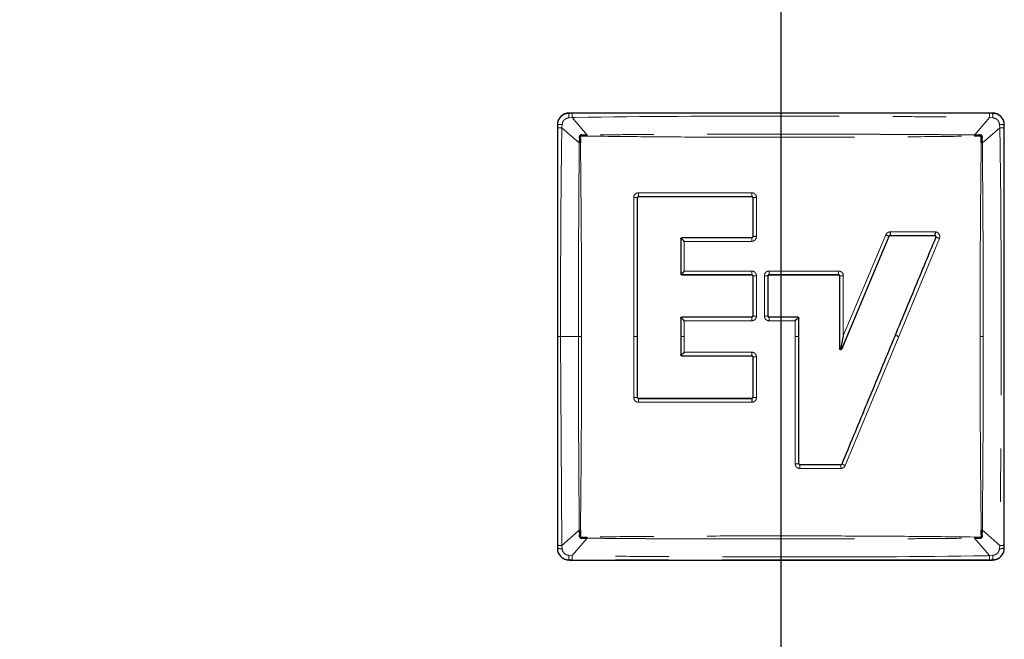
# Model space of a CAD drawing. Header units: millimetres. Extents: x 0 to 841, y 0 to 594.
# Tile 5 of 24: x 143 to 166, y 145 to 159. Entities that reach past the tile are written whole.
import ezdxf

# ---------------------------------------------------------------- set-up
doc = ezdxf.new("R2010")
doc.units = ezdxf.units.MM
doc.linetypes.add('CENTERX2', pattern=[20.32, 12.7, -2.54, 2.54, -2.54])
doc.linetypes.add('PHANTOM', pattern=[12.7, 6.35, -1.27, 1.27, -1.27, 1.27, -1.27])
doc.layers.add('SLD-0', color=7, linetype='Continuous')
doc.styles.add('SLDTEXTSTYLE0', font='TXT', dxfattribs={"width": 0.75})
doc.styles.add('SLDTEXTSTYLE3', font='TXT', dxfattribs={"width": 0.7})
doc.dimstyles.new('SLDDIMSTYLE0', dxfattribs={"dimtxt": 3.704167, "dimasz": 3.2, "dimexe": 0, "dimexo": 0.0625, "dimgap": 0.926042, "dimtad": 0, "dimtih": 1, "dimtoh": 1, "dimdec": 1, "dimlfac": 5, "dimrnd": 1e-09, "dimzin": 12, "dimdsep": 46, "dimtxsty": 'SLDTEXTSTYLE0', "dimsah": 1, "dimcen": 0.09, "dimadec": 0, "dimazin": 3, "dimtfac": 1, "dimtdec": 1, "dimtofl": 0, "dimtmove": 0, "dimatfit": 3, "dimfxl": 1, "dimfrac": 2, "dimtolj": 1, "dimtzin": 12, "dimarcsym": 0})

# ---------------------------------------------------------------- blocks, each defined once
blk = doc.blocks.new('_D_2')
at = {"layer": 'SLD-0', "transparency": 16777216}
for p, q in [((160.994, 209.65), (160.994, 110.723)), ((93.68, 134.065), (93.68, 110.723)), ((122.431, 129.184), (121.304, 129.184)), ((121.304, 129.184), (121.304, 123.299)), ((134.744, 129.184), (135.87, 129.184)), ((135.87, 129.184), (135.87, 123.299)), ((121.304, 123.299), (122.431, 123.299)), ((135.87, 123.299), (134.744, 123.299)), ((160.994, 111.723), (93.68, 111.723))]:
    blk.add_line(p, q, dxfattribs=at)
for points in [[(93.68, 111.723), (96.88, 111.173), (96.88, 112.273)], [(160.994, 111.723), (157.794, 112.273), (157.794, 111.173)]]:
    blk.add_solid(points, dxfattribs=at)
at = {"layer": 'SLD-0', "transparency": 16777216, "char_height": 3.7042, "attachment_point": 1}
for s, insert, style in [('13.25', (122.431, 128.074), 'SLDTEXTSTYLE0'), ('336.6', (122.431, 122.384), 'SLDTEXTSTYLE0'), ('COG X', (120.095, 116.498), 'SLDTEXTSTYLE3')]:
    blk.add_mtext(s, dxfattribs=dict(at, insert=insert, style=style))

msp = doc.modelspace()

# ---------------------------------------------------------------- linework, layer by layer
at = {"color": 8, "linetype": 'PHANTOM', "lineweight": 18}
for p, q in [((155.952802, 156.986472), (156.033908, 156.994707)), ((155.964933, 157.101363), (155.964934, 157.096482)), ((155.964934, 157.096482), (156.035491, 157.095442)), ((156.394297, 156.579662), (156.033908, 156.994707)), ((156.035491, 157.095442), (165.952776, 157.095442)), ((165.954359, 156.994707), (165.59397, 156.579662)), ((165.952776, 157.095442), (166.023333, 157.096482)), ((165.954359, 156.994707), (166.035465, 156.986472)), ((166.023333, 157.096482), (166.023333, 157.101363)), ((155.688591, 156.820139), (155.68371, 156.820139)), ((155.689631, 156.749582), (155.688591, 156.820139)), ((155.790366, 156.751165), (155.7986, 156.832271)), ((166.189666, 156.832271), (166.197901, 156.751165)), ((166.299676, 156.820139), (166.298636, 156.749582)), ((166.299675, 156.820139), (166.304556, 156.820139)), ((155.696119, 151.790939), (155.689631, 156.749582)), ((155.790366, 156.751165), (156.205411, 156.390776)), ((165.593983, 156.5797), (165.594689, 156.552489)), ((165.782856, 156.390776), (166.197901, 156.751165)), ((166.298636, 156.749582), (166.298636, 146.832296)), ((156.232602, 156.39148), (156.205411, 156.390777)), ((165.782856, 156.390776), (165.755664, 156.391479)), ((157.612181, 155.208575), (160.302535, 155.208583)), ((157.500209, 151.790939), (157.500198, 155.096153)), ((157.590533, 155.092939), (157.588554, 155.092909)), ((157.588564, 151.790939), (157.588554, 155.092909)), ((157.615947, 155.120348), (157.615933, 155.118339)), ((157.615947, 155.120348), (160.303259, 155.120337)), ((160.303253, 155.118339), (160.303259, 155.120337)), ((160.33217, 155.092915), (160.328653, 155.092939)), ((160.332171, 155.092915), (160.332164, 154.163264)), ((160.414762, 155.096459), (160.414759, 154.16575)), ((162.479371, 151.808559), (163.490934, 154.209415)), ((163.591608, 154.191051), (164.654329, 154.191059)), ((163.591608, 154.191051), (163.591634, 154.188699)), ((163.594329, 154.277978), (164.658287, 154.277976)), ((164.654347, 154.188699), (164.654329, 154.191058)), ((158.620859, 154.112493), (158.616693, 154.112499)), ((158.620859, 154.112493), (158.620856, 153.284414)), ((158.642093, 154.137899), (158.6421, 154.133746)), ((160.303266, 154.133748), (158.6421, 154.133746)), ((158.701036, 154.053525), (158.701034, 153.347372)), ((160.302542, 154.053528), (158.701036, 154.053525)), ((160.303266, 154.133748), (160.303253, 154.137899)), ((160.328653, 154.163299), (160.332164, 154.163264)), ((162.436433, 151.49677), (163.5647, 154.17462)), ((163.568227, 154.173162), (163.5647, 154.174619)), ((164.679939, 154.152646), (163.714241, 151.823247)), ((164.761878, 154.122961), (163.795105, 151.790939)), ((164.679939, 154.152646), (164.677811, 154.153572)), ((158.616693, 153.284459), (158.620856, 153.284414)), ((158.642098, 153.261757), (158.642093, 153.259059)), ((158.642098, 153.261757), (160.303261, 153.261754)), ((158.701034, 153.347372), (160.302537, 153.347371)), ((160.303253, 153.259059), (160.303261, 153.261754)), ((160.714444, 153.347371), (162.367155, 153.347371)), ((160.714737, 153.261754), (160.714733, 153.259059)), ((160.714737, 153.261754), (162.365718, 153.261756)), ((162.365733, 153.259059), (162.365718, 153.261756)), ((160.33216, 153.233638), (160.328653, 153.233659)), ((160.33216, 153.233638), (160.332158, 152.278612)), ((160.414757, 153.23515), (160.414756, 152.279123)), ((160.602228, 152.279124), (160.602227, 153.235152)), ((160.689333, 153.233659), (160.686196, 153.23364)), ((160.686199, 152.278613), (160.686196, 153.23364)), ((162.393857, 153.233643), (162.391133, 153.233659)), ((162.393857, 153.233643), (162.393855, 151.505163)), ((162.479371, 153.235155), (162.479371, 151.808559)), ((158.620855, 152.227814), (158.616693, 152.227819)), ((158.620855, 152.227814), (158.620856, 151.790939)), ((158.642093, 152.253219), (158.642099, 152.24979)), ((160.303263, 152.249792), (158.642099, 152.24979)), ((160.302539, 152.166907), (158.701033, 152.166904)), ((158.701034, 152.166904), (158.701033, 151.790939)), ((160.303263, 152.249792), (160.303253, 152.253219)), ((160.328653, 152.278619), (160.332158, 152.278612)), ((160.686199, 152.278613), (160.689333, 152.278619)), ((161.334504, 152.166907), (160.714444, 152.166907)), ((160.714733, 152.253219), (160.714738, 152.249793)), ((161.39545, 152.249794), (160.714737, 152.249793)), ((161.334504, 151.790939), (161.334504, 152.166907)), ((161.39545, 152.249794), (161.395453, 152.253219)), ((161.420853, 152.227819), (161.417439, 152.227811)), ((161.41744, 151.790939), (161.417439, 152.227811)), ((155.689631, 146.832296), (155.696119, 151.790939)), ((155.696119, 151.790939), (155.758479, 151.790939)), ((156.185759, 151.790939), (155.758479, 151.790939)), ((155.790366, 146.830714), (155.758479, 151.790939)), ((157.50021, 150.341635), (157.500209, 151.790939)), ((157.500209, 151.790939), (157.588564, 151.790939)), ((157.588563, 150.343151), (157.588564, 151.790939)), ((158.620856, 151.790939), (158.620858, 151.35915)), ((158.701033, 151.790939), (158.701033, 151.420059)), ((161.334501, 148.770465), (161.334504, 151.790939)), ((161.334504, 151.790939), (161.41744, 151.790939)), ((161.417429, 148.773468), (161.41744, 151.790939)), ((163.71424, 151.823247), (162.445496, 148.762827)), ((163.795105, 151.790939), (162.525028, 148.727314)), ((158.701033, 151.420059), (160.302539, 151.420057)), ((162.391133, 151.50516), (162.393855, 151.505163)), ((162.436433, 151.49677), (162.43994, 151.495298)), ((158.616693, 151.359139), (158.620858, 151.35915)), ((158.642099, 151.337167), (158.642093, 151.333739)), ((158.642099, 151.337167), (160.303263, 151.337164)), ((160.303253, 151.333739), (160.303263, 151.337164)), ((160.332158, 151.308347), (160.328653, 151.308339)), ((160.332158, 151.308347), (160.33216, 150.343161)), ((160.414756, 151.307841), (160.414757, 150.341643)), ((157.588563, 150.343151), (157.590533, 150.343139)), ((160.302537, 150.229423), (157.6126, 150.229418)), ((157.615933, 150.317739), (157.615976, 150.315034)), ((160.303261, 150.315046), (157.615976, 150.315034)), ((160.303261, 150.315046), (160.303253, 150.317739)), ((160.328653, 150.343139), (160.33216, 150.343161)), ((161.417429, 148.773468), (161.420853, 148.773419)), ((161.446253, 148.748019), (161.446249, 148.745916)), ((162.419874, 148.745914), (161.446249, 148.745916)), ((162.421368, 148.658071), (161.446723, 148.658072)), ((162.419874, 148.745914), (162.419887, 148.748019)), ((162.443351, 148.763692), (162.445496, 148.762827)), ((156.205411, 147.191103), (155.790366, 146.830714)), ((156.205411, 147.191103), (156.232602, 147.1904)), ((165.755664, 147.190399), (165.782856, 147.191102)), ((166.197901, 146.830714), (165.782856, 147.191103)), ((156.033908, 146.587172), (156.394297, 147.002217)), ((156.394284, 147.002179), (156.393578, 147.02939)), ((165.59397, 147.002217), (165.954358, 146.587172)), ((155.688591, 146.76174), (155.68371, 146.761739)), ((155.688591, 146.76174), (155.689631, 146.832296)), ((155.7986, 146.749608), (155.790366, 146.830714)), ((166.197901, 146.830714), (166.189666, 146.749608)), ((166.298636, 146.832296), (166.299676, 146.761739)), ((166.299676, 146.761739), (166.304557, 146.761739)), ((156.033908, 146.587172), (155.952802, 146.595406)), ((156.03549, 146.486437), (155.964933, 146.485397)), ((155.964933, 146.485397), (155.964933, 146.480516)), ((165.952776, 146.486437), (156.03549, 146.486437)), ((166.023333, 146.485397), (165.952776, 146.486437)), ((166.035465, 146.595406), (165.954358, 146.587172)), ((166.023333, 146.485397), (166.023333, 146.480516))]:
    msp.add_line(p, q, dxfattribs=at)
at = {"color": 7, "linetype": 'Continuous', "lineweight": 25}
for p, q in [((166.023333, 157.101363), (155.964933, 157.101363)), ((155.68371, 156.820139), (155.68371, 146.761739)), ((166.304557, 146.761739), (166.304556, 156.820139)), ((157.590532, 151.790939), (157.590533, 155.092939)), ((157.615933, 155.118339), (160.303253, 155.118339)), ((160.328653, 155.092939), (160.328653, 154.163299)), ((163.591634, 154.188699), (164.654347, 154.188699)), ((158.616693, 154.112499), (158.616693, 153.284459)), ((158.631714, 154.122867), (158.620859, 154.112493)), ((158.6421, 154.133746), (158.631714, 154.122867)), ((160.303253, 154.137899), (158.642093, 154.137899)), ((162.43994, 151.495298), (163.568227, 154.173162)), ((158.620856, 153.284414), (158.630566, 153.274444)), ((158.642093, 153.259059), (160.303253, 153.259059)), ((160.714733, 153.259059), (162.365733, 153.259059)), ((160.328653, 153.233659), (160.328653, 152.278619)), ((160.689333, 152.278619), (160.689333, 153.233659)), ((162.391133, 153.233659), (162.391133, 151.50516)), ((158.616693, 152.227819), (158.616693, 151.790939)), ((158.631139, 152.238031), (158.620855, 152.227814)), ((158.642099, 152.24979), (158.631139, 152.238031)), ((160.303253, 152.253219), (158.642093, 152.253219)), ((161.395453, 152.253219), (160.714733, 152.253219)), ((161.40626, 152.23864), (161.39545, 152.249794)), ((161.417439, 152.227811), (161.40626, 152.23864)), ((161.420853, 148.773419), (161.420853, 152.227819)), ((157.590533, 150.343139), (157.590532, 151.790939)), ((158.616693, 151.790939), (158.616693, 151.359139)), ((162.479371, 151.808559), (162.414876, 151.492757)), ((158.620858, 151.35915), (158.631137, 151.348928)), ((158.631137, 151.348928), (158.642099, 151.337167)), ((158.642093, 151.333739), (160.303253, 151.333739)), ((160.328653, 151.308339), (160.328653, 150.343139)), ((160.303253, 150.317739), (157.615933, 150.317739)), ((162.419887, 148.748019), (161.446253, 148.748019)), ((155.964933, 146.480516), (166.023333, 146.480516))]:
    msp.add_line(p, q, dxfattribs=at)
for centre, radius, start, end in [((155.964933, 156.820139), 0.281223, 90, 179.9999518), ((166.023333, 156.820139), 0.281223, 0.0001337, 89.999984), ((160.400919, 153.252524), 0.913331, 89.1317609, 94.3172509), ((163.537548, 150.244876), 3.235048, 178.757111, 180.2736846), ((155.964933, 146.761739), 0.281223, 180, 269.999984), ((166.023333, 146.761739), 0.281223, 270, 359.9999734)]:
    msp.add_arc(centre, radius, start, end, dxfattribs=at)
at = {"color": 8, "linetype": 'PHANTOM', "lineweight": 18}
for centre, radius, start, end in [((163.625159, 155.191715), 3.322666, 179.709121, 181.2309302), ((168.711821, 153.33192), 7.997393, 179.8893053, 180.5026978), ((160.400897, 151.735809), 1.499405, 89.4703801, 92.6275378), ((162.463983, 151.686728), 1.548504, 89.4306111, 92.5956109), ((160.616809, 147.777952), 4.501196, 89.1167031, 90.185606), ((162.969032, 149.840689), 2.117989, 67.0438026, 69.3996544), ((160.400887, 155.786439), 4.47862, 269.1206926, 270.1774241), ((157.517132, 151.929849), 1.588305, 269.389537, 272.57763), ((156.389941, 148.674697), 5.05681, 359.8116279, 0.8069683), ((162.291319, 146.594343), 3.663047, 358.3119371, 359.8878373)]:
    msp.add_arc(centre, radius, start, end, dxfattribs=at)
for points, knots in [([(155.688591, 156.820139), (155.691636, 156.853089), (155.696443, 156.905115), (155.729597, 156.970382), (155.767135, 157.017907), (155.814646, 157.055444), (155.879899, 157.088617), (155.931949, 157.093431), (155.964933, 157.096481)], [0, 0, 0, 0, 0.226365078, 0.357414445, 0.500015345, 0.642421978, 0.773402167, 1, 1, 1, 1]), ([(155.964933, 157.096482), (155.963724, 157.092094), (155.961263, 157.083157), (155.95782, 157.0574), (155.954827, 157.024794), (155.953469, 156.999093), (155.952802, 156.986472)], [0, 0, 0, 0, 0.245530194, 0.5, 0.754469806, 1, 1, 1, 1]), ([(156.035491, 157.095442), (156.035336, 157.091351), (156.035023, 157.083038), (156.034581, 157.059601), (156.034189, 157.029967), (156.034001, 157.006336), (156.033908, 156.994707)], [0, 0, 0, 0, 0.246059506, 0.500000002, 0.753940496, 1, 1, 1, 1]), ([(156.033908, 156.994707), (156.058237, 156.995145), (157.711395, 157.024898), (160.191789, 157.028723), (163.069095, 157.024165), (164.521939, 157.01285), (165.262261, 157.004404), (165.641185, 156.999308), (165.832839, 156.996598), (165.919187, 156.995356), (165.945453, 156.994871), (165.954359, 156.994707)], [0, 0, 0, 0, 0.007358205, 0.499997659, 0.749998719, 0.877459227, 0.939343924, 0.973885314, 0.992055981, 0.99730634, 1, 1, 1, 1]), ([(165.952776, 157.095442), (165.95293, 157.091382), (165.953242, 157.083114), (165.953684, 157.059785), (165.954076, 157.030135), (165.954265, 157.006408), (165.954359, 156.994707)], [0, 0, 0, 0, 0.244526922, 0.497918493, 0.75240072, 1, 1, 1, 1]), ([(166.023333, 157.096481), (166.056282, 157.093437), (166.108306, 157.08863), (166.173574, 157.055477), (166.221099, 157.017939), (166.258637, 156.970429), (166.29181, 156.905177), (166.296625, 156.853125), (166.299675, 156.820139)], [0, 0, 0, 0, 0.226356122, 0.35740766, 0.500015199, 0.642412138, 0.773389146, 1, 1, 1, 1]), ([(166.035465, 156.986472), (166.034798, 156.999093), (166.033439, 157.024794), (166.030447, 157.0574), (166.027004, 157.083157), (166.024542, 157.092093), (166.023334, 157.096482)], [0, 0, 0, 0, 0.245530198, 0.5, 0.754469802, 1, 1, 1, 1]), ([(155.7986, 156.832271), (155.78598, 156.831604), (155.760279, 156.830245), (155.727673, 156.827253), (155.701916, 156.82381), (155.692979, 156.821348), (155.688591, 156.82014)], [0, 0, 0, 0, 0.245530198, 0.5, 0.754469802, 1, 1, 1, 1]), ([(155.7986, 156.832271), (155.801901, 156.851395), (155.808677, 156.890645), (155.844748, 156.940224), (155.894379, 156.976279), (155.933625, 156.983127), (155.952802, 156.986473)], [0, 0, 0, 0, 0.243584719, 0.499926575, 0.755655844, 1, 1, 1, 1]), ([(166.035465, 156.986472), (166.054589, 156.983171), (166.093839, 156.976396), (166.143418, 156.940325), (166.179473, 156.890694), (166.186321, 156.851447), (166.189667, 156.832271)], [0, 0, 0, 0, 0.243584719, 0.499926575, 0.755655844, 1, 1, 1, 1]), ([(166.189667, 156.832271), (166.202283, 156.831604), (166.227978, 156.830245), (166.260582, 156.827253), (166.286344, 156.823809), (166.295284, 156.821347), (166.299674, 156.820138)], [0, 0, 0, 0, 0.2454492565, 0.4998899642, 0.7543886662, 1, 1, 1, 1]), ([(155.689631, 156.749582), (155.693691, 156.749736), (155.701958, 156.750048), (155.725288, 156.75049), (155.754938, 156.750882), (155.778665, 156.751071), (155.790366, 156.751165)], [0, 0, 0, 0, 0.24452694, 0.497918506, 0.752400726, 1, 1, 1, 1]), ([(155.758479, 151.790939), (155.759563, 152.673897), (155.761136, 153.956156), (155.773258, 155.427483), (155.781755, 156.137063), (155.786426, 156.508236), (155.789379, 156.690301), (155.790366, 156.751165)], [0, 0, 0, 0, 0.534004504, 0.775497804, 0.889872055, 0.963184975, 1, 1, 1, 1]), ([(156.394297, 156.579662), (156.394157, 156.5752), (156.393877, 156.566241), (156.393688, 156.557072), (156.393593, 156.55247)], [0, 0, 0, 0, 0.498115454, 1, 1, 1, 1]), ([(156.393593, 156.55247), (156.916649, 156.546731), (157.936476, 156.535541), (159.470682, 156.527557), (160.994303, 156.52522), (162.517757, 156.527537), (164.051962, 156.535557), (165.071621, 156.546736), (165.594674, 156.55247)], [0, 0, 0, 0, 0.17078259, 0.332983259, 0.50000001, 0.667071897, 0.829218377, 1, 1, 1, 1]), ([(165.59397, 156.579662), (165.588267, 156.579728), (165.538766, 156.580299), (165.371693, 156.582222), (165.09167, 156.585087), (164.766492, 156.587898), (164.464287, 156.59011), (164.230578, 156.591568), (164.035726, 156.592639), (163.885572, 156.59339), (163.735731, 156.594072), (163.586203, 156.594688), (163.436989, 156.595245), (163.005362, 156.596697), (162.371829, 156.598122), (161.61705, 156.599049), (161.155694, 156.599201), (160.91596, 156.599179), (160.826001, 156.599158), (160.63133, 156.599101), (160.280838, 156.598921), (159.723442, 156.598263), (159.089509, 156.596921), (158.441427, 156.594915), (157.79598, 156.591927), (157.120178, 156.587546), (156.644714, 156.582382), (156.394297, 156.579662)], [0, 0, 0, 0, 0.0018629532, 0.0161703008, 0.0545713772, 0.0933006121, 0.1223114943, 0.1531854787, 0.1695452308, 0.1858694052, 0.2021580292, 0.2184111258, 0.2346287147, 0.2508108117, 0.3591363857, 0.4411211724, 0.4967692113, 0.5094662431, 0.5192371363, 0.526081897, 0.5728987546, 0.6334446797, 0.7077211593, 0.7795124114, 0.8447264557, 0.9182202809, 1, 1, 1, 1]), ([(166.197901, 156.751165), (166.198337, 156.726981), (166.22814, 155.073824), (166.232332, 152.54172), (166.227139, 149.633629), (166.214922, 148.164278), (166.206883, 147.468018), (166.20209, 147.116973), (166.199646, 146.940719), (166.198499, 146.864923), (166.198121, 146.841414), (166.197961, 146.833621), (166.197901, 146.830714)], [0, 0, 0, 0, 0.007314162, 0.499997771, 0.765635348, 0.886723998, 0.944338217, 0.976197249, 0.992889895, 0.997642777, 0.999120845, 1, 1, 1, 1]), ([(166.298636, 156.749582), (166.294545, 156.749736), (166.286232, 156.75005), (166.262795, 156.750492), (166.233161, 156.750884), (166.20953, 156.751072), (166.197901, 156.751165)], [0, 0, 0, 0, 0.246059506, 0.500000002, 0.753940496, 1, 1, 1, 1]), ([(156.205411, 156.390776), (156.200941, 155.927174), (156.191549, 154.95311), (156.186771, 153.419335), (156.186106, 152.349404), (156.185759, 151.790939)], [0, 0, 0, 0, 0.302724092, 0.636047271, 1, 1, 1, 1]), ([(156.258798, 151.790939), (156.258354, 152.302313), (156.257468, 153.322797), (156.249762, 154.857007), (156.238342, 155.878188), (156.232602, 156.39148)], [0, 0, 0, 0, 0.3331401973, 0.6648061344, 1, 1, 1, 1]), ([(165.755664, 156.39148), (165.751459, 156.021455), (165.743347, 155.307606), (165.735183, 154.196453), (165.73036, 153.032921), (165.729772, 152.213569), (165.729469, 151.790939)], [0, 0, 0, 0, 0.241676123, 0.466239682, 0.724681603, 1, 1, 1, 1]), ([(165.802507, 151.790939), (165.802439, 152.558181), (165.802303, 154.092823), (165.789339, 155.624739), (165.782856, 156.390776)], [0, 0, 0, 0, 0.4999484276, 1, 1, 1, 1]), ([(157.500198, 155.096153), (157.501665, 155.110903), (157.504604, 155.140457), (157.531187, 155.177184), (157.567857, 155.203881), (157.597389, 155.207008), (157.612181, 155.208575)], [0, 0, 0, 0, 0.249531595, 0.499977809, 0.749551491, 1, 1, 1, 1]), ([(157.612181, 155.208575), (157.612222, 155.199005), (157.612306, 155.17928), (157.613124, 155.152188), (157.614367, 155.130628), (157.615431, 155.123706), (157.615947, 155.120348)], [0, 0, 0, 0, 0.242601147, 0.500022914, 0.75743219, 1, 1, 1, 1]), ([(160.302535, 155.208583), (160.310038, 155.208251), (160.324758, 155.207599), (160.353141, 155.199019), (160.383605, 155.177546), (160.410127, 155.140562), (160.413225, 155.111088), (160.414762, 155.096459)], [0, 0, 0, 0, 0.127825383, 0.250790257, 0.500774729, 0.752226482, 1, 1, 1, 1]), ([(157.500198, 155.096153), (157.509808, 155.096166), (157.529595, 155.096193), (157.556744, 155.095505), (157.578291, 155.094379), (157.585203, 155.093389), (157.588553, 155.092909)], [0, 0, 0, 0, 0.243318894, 0.501027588, 0.758175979, 1, 1, 1, 1]), ([(157.588553, 155.092909), (157.589114, 155.096391), (157.590232, 155.103329), (157.59653, 155.112246), (157.605411, 155.118724), (157.612416, 155.119803), (157.615948, 155.120347)], [0, 0, 0, 0, 0.249820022, 0.497842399, 0.746867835, 1, 1, 1, 1]), ([(160.303259, 155.120337), (160.306842, 155.119933), (160.314109, 155.119112), (160.323449, 155.112996), (160.330419, 155.104032), (160.331583, 155.09664), (160.33217, 155.092915)], [0, 0, 0, 0, 0.241429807, 0.489750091, 0.742824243, 1, 1, 1, 1]), ([(160.414762, 155.096459), (160.405667, 155.096402), (160.386975, 155.096285), (160.361814, 155.095501), (160.341848, 155.094354), (160.335338, 155.093386), (160.332171, 155.092915)], [0, 0, 0, 0, 0.24329464, 0.500007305, 0.756716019, 1, 1, 1, 1]), ([(163.490934, 154.209415), (163.496019, 154.21918), (163.506196, 154.238727), (163.531737, 154.260466), (163.561493, 154.275759), (163.583521, 154.277247), (163.594329, 154.277977)], [0, 0, 0, 0, 0.249686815, 0.49982648, 0.754595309, 1, 1, 1, 1]), ([(163.564702, 154.174619), (163.566132, 154.177069), (163.568982, 154.181953), (163.57571, 154.187134), (163.58335, 154.190575), (163.588875, 154.190893), (163.591608, 154.19105)], [0, 0, 0, 0, 0.254085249, 0.506298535, 0.755815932, 1, 1, 1, 1]), ([(164.654329, 154.191058), (164.656562, 154.190786), (164.66101, 154.190243), (164.667251, 154.187497), (164.672719, 154.183531), (164.677011, 154.178329), (164.679983, 154.172313), (164.681538, 154.165807), (164.681728, 154.159057), (164.680538, 154.154793), (164.679939, 154.152646)], [0, 0, 0, 0, 0.127768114, 0.254522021, 0.379291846, 0.502293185, 0.625229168, 0.74889371, 0.873575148, 1, 1, 1, 1]), ([(164.658287, 154.277976), (164.667625, 154.277293), (164.686348, 154.275923), (164.712254, 154.265214), (164.73477, 154.24942), (164.752472, 154.228433), (164.765151, 154.20393), (164.770853, 154.176726), (164.770462, 154.149024), (164.764716, 154.131579), (164.761878, 154.122961)], [0, 0, 0, 0, 0.127380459, 0.255404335, 0.377312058, 0.500115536, 0.626717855, 0.749983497, 0.876501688, 1, 1, 1, 1]), ([(160.414759, 154.16575), (160.413197, 154.150908), (160.410086, 154.12133), (160.383452, 154.084744), (160.34695, 154.057936), (160.317373, 154.055), (160.302542, 154.053528)], [0, 0, 0, 0, 0.251140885, 0.500485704, 0.749524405, 1, 1, 1, 1]), ([(160.302542, 154.053528), (160.302554, 154.062415), (160.302581, 154.080659), (160.302742, 154.105019), (160.302975, 154.124327), (160.30317, 154.130662), (160.303266, 154.133748)], [0, 0, 0, 0, 0.243572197, 0.5, 0.756427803, 1, 1, 1, 1]), ([(160.332164, 154.163264), (160.332098, 154.161387), (160.331963, 154.1576), (160.329735, 154.15025), (160.325559, 154.143559), (160.319651, 154.13852), (160.314528, 154.135791), (160.308995, 154.134046), (160.30517, 154.133847), (160.303266, 154.133748)], [0, 0, 0, 0, 0.123190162, 0.248500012, 0.500232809, 0.625966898, 0.751305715, 0.876177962, 1, 1, 1, 1]), ([(164.761878, 154.122961), (164.753109, 154.126547), (164.735045, 154.133933), (164.71006, 154.143356), (164.689954, 154.150282), (164.683212, 154.151873), (164.679939, 154.152646)], [0, 0, 0, 0, 0.2427482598, 0.5000196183, 0.7572803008, 1, 1, 1, 1]), ([(160.302537, 153.347371), (160.309989, 153.34709), (160.324647, 153.346537), (160.35305, 153.33789), (160.383627, 153.316329), (160.410282, 153.279244), (160.413277, 153.249729), (160.414757, 153.23515)], [0, 0, 0, 0, 0.126865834, 0.249550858, 0.501072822, 0.753553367, 1, 1, 1, 1]), ([(160.302537, 153.347371), (160.302544, 153.338016), (160.302559, 153.318759), (160.302717, 153.292563), (160.302957, 153.271748), (160.303162, 153.265023), (160.303261, 153.261755)], [0, 0, 0, 0, 0.242909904, 0.499996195, 0.757084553, 1, 1, 1, 1]), ([(160.303261, 153.261755), (160.306909, 153.261333), (160.314281, 153.260481), (160.322209, 153.255159), (160.327125, 153.249575), (160.330936, 153.243025), (160.331671, 153.237389), (160.33216, 153.233638)], [0, 0, 0, 0, 0.244728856, 0.494640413, 0.620818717, 0.747653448, 1, 1, 1, 1]), ([(160.602227, 153.235152), (160.603748, 153.249848), (160.606807, 153.279396), (160.633319, 153.316151), (160.670131, 153.342683), (160.699657, 153.345806), (160.714444, 153.347371)], [0, 0, 0, 0, 0.248783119, 0.500202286, 0.749698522, 1, 1, 1, 1]), ([(160.686196, 153.23364), (160.686722, 153.237295), (160.687778, 153.244628), (160.694369, 153.253842), (160.703635, 153.260473), (160.711041, 153.261327), (160.714737, 153.261754)], [0, 0, 0, 0, 0.249182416, 0.4999218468, 0.7504522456, 1, 1, 1, 1]), ([(162.367155, 153.347371), (162.367141, 153.338005), (162.367111, 153.318733), (162.366797, 153.292533), (162.366321, 153.271738), (162.365915, 153.265019), (162.365717, 153.261756)], [0, 0, 0, 0, 0.243207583, 0.500403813, 0.757380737, 1, 1, 1, 1]), ([(162.365717, 153.261756), (162.369348, 153.261234), (162.376646, 153.260183), (162.385889, 153.253722), (162.392444, 153.244532), (162.393387, 153.237267), (162.393857, 153.233643)], [0, 0, 0, 0, 0.2496253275, 0.5018074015, 0.7515256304, 1, 1, 1, 1]), ([(162.367155, 153.347371), (162.381882, 153.345871), (162.411454, 153.342858), (162.448157, 153.316226), (162.474745, 153.279469), (162.477829, 153.249933), (162.479371, 153.235155)], [0, 0, 0, 0, 0.249104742, 0.500208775, 0.749922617, 1, 1, 1, 1]), ([(160.602227, 153.235152), (160.611466, 153.235133), (160.630452, 153.235094), (160.656093, 153.234761), (160.676404, 153.234265), (160.682994, 153.233844), (160.686196, 153.23364)], [0, 0, 0, 0, 0.243744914, 0.500859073, 0.757507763, 1, 1, 1, 1]), ([(160.414756, 152.279123), (160.414381, 152.271798), (160.413633, 152.257203), (160.404584, 152.229055), (160.384058, 152.198202), (160.347074, 152.171158), (160.317473, 152.168332), (160.302539, 152.166907)], [0, 0, 0, 0, 0.124868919, 0.248769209, 0.500082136, 0.747768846, 1, 1, 1, 1]), ([(160.302539, 152.166907), (160.302549, 152.176029), (160.30257, 152.19478), (160.30273, 152.220043), (160.302966, 152.24009), (160.303166, 152.246617), (160.303263, 152.249792)], [0, 0, 0, 0, 0.243250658, 0.5, 0.756749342, 1, 1, 1, 1]), ([(160.332158, 152.278612), (160.332048, 152.276745), (160.331827, 152.272981), (160.329467, 152.265742), (160.32522, 152.259201), (160.319326, 152.254379), (160.312644, 152.250776), (160.307004, 152.250185), (160.303263, 152.249793)], [0, 0, 0, 0, 0.123823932, 0.249585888, 0.501977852, 0.627898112, 0.753238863, 1, 1, 1, 1]), ([(160.414756, 152.279123), (160.405655, 152.279116), (160.386953, 152.279101), (160.361786, 152.278988), (160.341825, 152.278821), (160.335322, 152.278681), (160.332158, 152.278612)], [0, 0, 0, 0, 0.243389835, 0.500143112, 0.756818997, 1, 1, 1, 1]), ([(160.714444, 152.166907), (160.700105, 152.168294), (160.678406, 152.170394), (160.652307, 152.184606), (160.629681, 152.203252), (160.6124, 152.227841), (160.603485, 152.256043), (160.602657, 152.271249), (160.602228, 152.279124)], [0, 0, 0, 0, 0.2423506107, 0.3667333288, 0.500141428, 0.7411251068, 0.8659243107, 1, 1, 1, 1]), ([(160.714738, 152.249792), (160.712885, 152.249917), (160.709164, 152.250168), (160.702034, 152.252554), (160.695633, 152.256804), (160.690817, 152.262595), (160.687177, 152.269233), (160.686589, 152.274871), (160.686199, 152.278613)], [0, 0, 0, 0, 0.1238562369, 0.2487675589, 0.4995549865, 0.625458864, 0.7514171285, 1, 1, 1, 1]), ([(160.714444, 152.166907), (160.714449, 152.176044), (160.714457, 152.194815), (160.714522, 152.220084), (160.714618, 152.240107), (160.714698, 152.246624), (160.714738, 152.249792)], [0, 0, 0, 0, 0.243647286, 0.500543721, 0.757145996, 1, 1, 1, 1]), ([(156.185759, 151.790939), (156.185724, 151.023691), (156.185654, 149.48904), (156.198825, 147.957133), (156.205411, 147.191103)], [0, 0, 0, 0, 0.499949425, 1, 1, 1, 1]), ([(156.232602, 147.190399), (156.236805, 147.559713), (156.244914, 148.27233), (156.253014, 149.382555), (156.257899, 150.546797), (156.258492, 151.367384), (156.258798, 151.790939)], [0, 0, 0, 0, 0.241212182, 0.465435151, 0.72407838, 1, 1, 1, 1]), ([(158.620856, 151.790939), (158.62394, 151.790939), (158.630272, 151.790939), (158.649569, 151.790939), (158.673914, 151.790939), (158.69215, 151.790939), (158.701033, 151.790939)], [0, 0, 0, 0, 0.243577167, 0.5, 0.756422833, 1, 1, 1, 1]), ([(165.729469, 151.790939), (165.729763, 151.367776), (165.730334, 150.547709), (165.735192, 149.383755), (165.743369, 148.273137), (165.751467, 147.560001), (165.755664, 147.190399)], [0, 0, 0, 0, 0.275666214, 0.534225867, 0.758600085, 1, 1, 1, 1]), ([(165.782856, 147.191103), (165.789538, 147.957119), (165.802901, 149.48901), (165.802639, 151.023677), (165.802507, 151.790939)], [0, 0, 0, 0, 0.500046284, 1, 1, 1, 1]), ([(160.302538, 151.420058), (160.310036, 151.419718), (160.324703, 151.419054), (160.353013, 151.410356), (160.377632, 151.393045), (160.39685, 151.370935), (160.411516, 151.344997), (160.413449, 151.322832), (160.414756, 151.307841)], [0, 0, 0, 0, 0.127475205, 0.249352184, 0.499766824, 0.626963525, 0.74769363, 1, 1, 1, 1]), ([(160.302538, 151.420058), (160.302548, 151.410935), (160.302569, 151.392183), (160.302729, 151.366917), (160.302966, 151.346868), (160.303166, 151.34034), (160.303263, 151.337165)], [0, 0, 0, 0, 0.243249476, 0.5, 0.756750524, 1, 1, 1, 1]), ([(160.303263, 151.337165), (160.305127, 151.337061), (160.308884, 151.336851), (160.316119, 151.334519), (160.322669, 151.330297), (160.327509, 151.324419), (160.331142, 151.317742), (160.331752, 151.312093), (160.332157, 151.308347)], [0, 0, 0, 0, 0.12361675, 0.249220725, 0.501438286, 0.627393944, 0.752860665, 1, 1, 1, 1]), ([(157.6126, 150.229418), (157.597867, 150.230864), (157.568258, 150.233769), (157.531535, 150.260472), (157.504848, 150.297243), (157.501757, 150.326825), (157.50021, 150.341635)], [0, 0, 0, 0, 0.248959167, 0.500328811, 0.749843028, 1, 1, 1, 1]), ([(157.615976, 150.315033), (157.612407, 150.315624), (157.605299, 150.316802), (157.596346, 150.323331), (157.589938, 150.332411), (157.58902, 150.33958), (157.588563, 150.343151)], [0, 0, 0, 0, 0.253274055, 0.504574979, 0.753139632, 1, 1, 1, 1]), ([(157.6126, 150.229418), (157.612611, 150.238818), (157.612633, 150.258135), (157.613363, 150.284346), (157.614506, 150.305084), (157.615496, 150.311784), (157.615976, 150.315033)], [0, 0, 0, 0, 0.244119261, 0.501646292, 0.758279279, 1, 1, 1, 1]), ([(160.414757, 150.341643), (160.413253, 150.327039), (160.410212, 150.297508), (160.383823, 150.260633), (160.346712, 150.234545), (160.317298, 150.231135), (160.302537, 150.229423)], [0, 0, 0, 0, 0.247509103, 0.500485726, 0.749318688, 1, 1, 1, 1]), ([(160.33216, 150.343161), (160.332006, 150.341304), (160.331695, 150.337573), (160.329188, 150.330474), (160.324862, 150.324144), (160.319041, 150.319439), (160.312467, 150.315955), (160.306931, 150.315408), (160.303261, 150.315046)], [0, 0, 0, 0, 0.125357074, 0.251786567, 0.504609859, 0.630361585, 0.755020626, 1, 1, 1, 1]), ([(160.414757, 150.341643), (160.405619, 150.341666), (160.386865, 150.341711), (160.361686, 150.342048), (160.341788, 150.342542), (160.335308, 150.342959), (160.33216, 150.343161)], [0, 0, 0, 0, 0.244393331, 0.50151505, 0.757817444, 1, 1, 1, 1]), ([(161.334501, 148.770465), (161.343626, 148.770496), (161.362382, 148.770559), (161.387658, 148.771218), (161.407717, 148.77221), (161.414251, 148.773056), (161.417429, 148.773468)], [0, 0, 0, 0, 0.243257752, 0.500013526, 0.756761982, 1, 1, 1, 1]), ([(161.446724, 148.658072), (161.431891, 148.659618), (161.402291, 148.662704), (161.365511, 148.68944), (161.338867, 148.726168), (161.335949, 148.755776), (161.334501, 148.770465)], [0, 0, 0, 0, 0.250428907, 0.499768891, 0.751826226, 1, 1, 1, 1]), ([(161.446249, 148.745916), (161.442621, 148.746291), (161.435287, 148.747049), (161.425995, 148.753427), (161.41924, 148.76248), (161.418033, 148.769803), (161.417429, 148.773468)], [0, 0, 0, 0, 0.244171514, 0.493464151, 0.746527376, 1, 1, 1, 1]), ([(162.445495, 148.762827), (162.444176, 148.760464), (162.441542, 148.755747), (162.435228, 148.750482), (162.427909, 148.746785), (162.422549, 148.746205), (162.419874, 148.745916)], [0, 0, 0, 0, 0.251533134, 0.501959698, 0.751509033, 1, 1, 1, 1]), ([(162.421368, 148.658071), (162.421358, 148.667611), (162.421338, 148.687269), (162.421015, 148.714231), (162.420514, 148.735681), (162.420083, 148.742571), (162.419874, 148.745914)], [0, 0, 0, 0, 0.242633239, 0.500002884, 0.757370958, 1, 1, 1, 1]), ([(162.525029, 148.727314), (162.520061, 148.717511), (162.510051, 148.697759), (162.484583, 148.675936), (162.454541, 148.660818), (162.432458, 148.65899), (162.421368, 148.658071)], [0, 0, 0, 0, 0.248076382, 0.499872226, 0.748834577, 1, 1, 1, 1]), ([(162.525029, 148.727315), (162.516265, 148.730967), (162.498225, 148.738487), (162.473754, 148.749184), (162.454472, 148.758025), (162.448428, 148.761259), (162.445495, 148.762827)], [0, 0, 0, 0, 0.243204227, 0.500650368, 0.75774257, 1, 1, 1, 1]), ([(165.594674, 147.029408), (165.071618, 147.035148), (164.051799, 147.046338), (162.517592, 147.054322), (160.99397, 147.056659), (159.470508, 147.054342), (157.936303, 147.046321), (156.916646, 147.035143), (156.393593, 147.029408)], [0, 0, 0, 0, 0.1707825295, 0.3329806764, 0.5000000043, 0.6670726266, 0.8292182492, 1, 1, 1, 1]), ([(156.394297, 147.002217), (156.40001, 147.002151), (156.449542, 147.00158), (156.616645, 146.999657), (156.896993, 146.996788), (157.222322, 146.993976), (157.524485, 146.991765), (157.75779, 146.99031), (157.952362, 146.98924), (158.102426, 146.988489), (158.252259, 146.987808), (158.40186, 146.987191), (158.551228, 146.986633), (158.983793, 146.985179), (159.618552, 146.983753), (160.37435, 146.982828), (160.835768, 146.982677), (161.075025, 146.982701), (161.164385, 146.982722), (161.35869, 146.982779), (161.708926, 146.982959), (162.26605, 146.983618), (162.900905, 146.984963), (163.551479, 146.986979), (164.199189, 146.989987), (164.873508, 146.994379), (165.346015, 146.999519), (165.59397, 147.002217)], [0, 0, 0, 0, 0.001866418, 0.016180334, 0.054581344, 0.093409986, 0.122370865, 0.153181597, 0.169522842, 0.185837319, 0.202125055, 0.218386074, 0.234620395, 0.250828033, 0.359417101, 0.441512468, 0.497118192, 0.509767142, 0.519472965, 0.526235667, 0.573080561, 0.633596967, 0.707786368, 0.779994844, 0.845691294, 0.91902438, 1, 1, 1, 1]), ([(165.59397, 147.002217), (165.59411, 147.006679), (165.59439, 147.015638), (165.594579, 147.024807), (165.594673, 147.029408)], [0, 0, 0, 0, 0.498115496, 1, 1, 1, 1]), ([(155.964933, 146.485397), (155.931983, 146.488442), (155.879957, 146.49325), (155.814689, 146.526404), (155.767166, 146.563942), (155.729629, 146.611451), (155.696456, 146.676704), (155.691642, 146.728755), (155.688591, 146.76174)], [0, 0, 0, 0, 0.226370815, 0.357418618, 0.500014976, 0.642417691, 0.773396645, 1, 1, 1, 1]), ([(155.7986, 146.749608), (155.785984, 146.750275), (155.760289, 146.751633), (155.727685, 146.754626), (155.701922, 146.75807), (155.692983, 146.760532), (155.688593, 146.761741)], [0, 0, 0, 0, 0.2454492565, 0.4998899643, 0.7543886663, 1, 1, 1, 1]), ([(155.689631, 146.832296), (155.693722, 146.832142), (155.702035, 146.831828), (155.725472, 146.831386), (155.755105, 146.830995), (155.778737, 146.830806), (155.790366, 146.830714)], [0, 0, 0, 0, 0.246059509, 0.500000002, 0.753940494, 1, 1, 1, 1]), ([(155.952802, 146.595406), (155.933678, 146.598707), (155.894428, 146.605483), (155.844849, 146.641554), (155.808794, 146.691185), (155.801946, 146.730431), (155.798599, 146.749608)], [0, 0, 0, 0, 0.243584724, 0.499926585, 0.755655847, 1, 1, 1, 1]), ([(166.299675, 146.761739), (166.296631, 146.728789), (166.291823, 146.676763), (166.258669, 146.611496), (166.221132, 146.563972), (166.173623, 146.526436), (166.108371, 146.493262), (166.056319, 146.488448), (166.023333, 146.485397)], [0, 0, 0, 0, 0.226368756, 0.357417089, 0.500015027, 0.642412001, 0.77338905, 1, 1, 1, 1]), ([(166.189666, 146.749608), (166.186365, 146.730484), (166.17959, 146.691234), (166.143519, 146.641655), (166.093888, 146.6056), (166.054641, 146.598752), (166.035465, 146.595406)], [0, 0, 0, 0, 0.243584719, 0.499926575, 0.755655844, 1, 1, 1, 1]), ([(166.189666, 146.749608), (166.202287, 146.750275), (166.227988, 146.751633), (166.260594, 146.754626), (166.286351, 146.758069), (166.295287, 146.76053), (166.299676, 146.761739)], [0, 0, 0, 0, 0.245530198, 0.5, 0.754469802, 1, 1, 1, 1]), ([(166.298636, 146.832296), (166.294576, 146.832143), (166.286308, 146.831831), (166.262979, 146.831389), (166.233329, 146.830996), (166.209602, 146.830807), (166.197901, 146.830714)], [0, 0, 0, 0, 0.244526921, 0.497918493, 0.75240072, 1, 1, 1, 1]), ([(155.952802, 146.595406), (155.953469, 146.582786), (155.954827, 146.557085), (155.95782, 146.524479), (155.961263, 146.498722), (155.963724, 146.489785), (155.964933, 146.485397)], [0, 0, 0, 0, 0.2455301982, 0.5, 0.7544698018, 1, 1, 1, 1]), ([(165.954358, 146.587172), (165.929098, 146.586722), (164.275935, 146.557308), (161.795548, 146.55308), (158.919171, 146.55772), (157.466327, 146.569028), (156.726006, 146.577475), (156.347082, 146.582571), (156.155428, 146.585281), (156.069079, 146.586523), (156.042814, 146.587007), (156.033908, 146.587172)], [0, 0, 0, 0, 0.0076398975, 0.4999976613, 0.7499987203, 0.8774592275, 0.9393439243, 0.973885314, 0.9920559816, 0.9973063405, 1, 1, 1, 1]), ([(156.03549, 146.486437), (156.035337, 146.490497), (156.035025, 146.498764), (156.034583, 146.522094), (156.03419, 146.551744), (156.034001, 146.575471), (156.033908, 146.587172)], [0, 0, 0, 0, 0.244526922, 0.497918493, 0.75240072, 1, 1, 1, 1]), ([(166.035465, 146.595406), (166.034798, 146.58279), (166.033439, 146.557095), (166.030447, 146.524491), (166.027003, 146.498728), (166.024541, 146.489789), (166.023332, 146.485399)], [0, 0, 0, 0, 0.245449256, 0.499889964, 0.754388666, 1, 1, 1, 1])]:
    msp.add_open_spline(points, degree=3, knots=knots, dxfattribs=at)
at = {"color": 7, "linetype": 'Continuous', "lineweight": 25}
for points, knots in [([(156.394284, 156.5797), (156.364365, 156.578251), (156.315785, 156.575899), (156.263556, 156.582776), (156.237463, 156.578831), (156.227319, 156.573477), (156.219418, 156.565478), (156.211488, 156.557554), (156.206312, 156.547482), (156.204102, 156.536366), (156.207173, 156.514085), (156.205942, 156.465479), (156.205601, 156.420663), (156.205373, 156.390789)], [0, 0, 0, 0, 0.250485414, 0.406714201, 0.437949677, 0.469124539, 0.500345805, 0.531597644, 0.562236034, 0.59344693, 0.624537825, 0.749721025, 1, 1, 1, 1]), ([(156.393592, 156.552475), (156.354354, 156.552711), (156.304935, 156.553008), (156.252795, 156.55228), (156.239143, 156.5519), (156.235431, 156.551772), (156.234306, 156.551685), (156.233899, 156.551666), (156.233689, 156.551606), (156.233532, 156.5515), (156.233243, 156.55113), (156.226064, 156.527212), (156.235471, 156.472872), (156.233609, 156.42012), (156.232598, 156.391481)], [0, 0, 0, 0, 0.367584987, 0.46297224, 0.48841085, 0.495557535, 0.497737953, 0.498991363, 0.499361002, 0.499761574, 0.500735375, 0.503667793, 0.730539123, 1, 1, 1, 1]), ([(165.782893, 156.390789), (165.782673, 156.420689), (165.782341, 156.465538), (165.781085, 156.51416), (165.784173, 156.53645), (165.781902, 156.547612), (165.776704, 156.55775), (165.768663, 156.565664), (165.760751, 156.573552), (165.750673, 156.578881), (165.724621, 156.582717), (165.672444, 156.575929), (165.623881, 156.578263), (165.593983, 156.5797)], [0, 0, 0, 0, 0.250485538, 0.375720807, 0.406746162, 0.437981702, 0.469156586, 0.500377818, 0.531629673, 0.562267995, 0.593478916, 0.749721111, 1, 1, 1, 1]), ([(165.755669, 156.391481), (165.755897, 156.430709), (165.756184, 156.48012), (165.755488, 156.532261), (165.755087, 156.545916), (165.754972, 156.549636), (165.754875, 156.550763), (165.754868, 156.551136), (165.754831, 156.551269), (165.754827, 156.551274), (165.754813, 156.551285), (165.754759, 156.551306), (165.754548, 156.55135), (165.753713, 156.551439), (165.750401, 156.551632), (165.737201, 156.552063), (165.684669, 156.552998), (165.634648, 156.552707), (165.594675, 156.552475)], [0, 0, 0, 0, 0.367801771, 0.463283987, 0.488766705, 0.495934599, 0.498125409, 0.499389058, 0.499401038, 0.499414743, 0.49944991, 0.49955943, 0.499953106, 0.501464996, 0.507416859, 0.531059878, 0.625254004, 1, 1, 1, 1]), ([(157.615933, 155.118339), (157.612585, 155.117951), (157.605919, 155.117178), (157.597526, 155.111292), (157.591681, 155.102901), (157.590916, 155.096265), (157.590533, 155.092939)], [0, 0, 0, 0, 0.2516866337, 0.501130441, 0.7500135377, 1, 1, 1, 1]), ([(160.328653, 155.092939), (160.328281, 155.096226), (160.327532, 155.102827), (160.321729, 155.111212), (160.313335, 155.117167), (160.306622, 155.117948), (160.303253, 155.118339)], [0, 0, 0, 0, 0.24706483, 0.496207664, 0.747218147, 1, 1, 1, 1]), ([(163.490934, 154.209415), (163.49927, 154.205834), (163.516346, 154.198499), (163.538913, 154.188154), (163.556492, 154.179552), (163.562019, 154.176231), (163.564702, 154.174619)], [0, 0, 0, 0, 0.245393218, 0.502692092, 0.75853745, 1, 1, 1, 1]), ([(163.591634, 154.188699), (163.58914, 154.1885), (163.584154, 154.188102), (163.577398, 154.184697), (163.571659, 154.179791), (163.56937, 154.17537), (163.568227, 154.173162)], [0, 0, 0, 0, 0.25055017, 0.501081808, 0.750768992, 1, 1, 1, 1]), ([(163.594329, 154.277978), (163.594307, 154.268515), (163.594262, 154.249022), (163.593671, 154.222377), (163.592765, 154.201189), (163.591986, 154.194365), (163.591608, 154.191051)], [0, 0, 0, 0, 0.242749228, 0.5, 0.757250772, 1, 1, 1, 1]), ([(164.658287, 154.277976), (164.658239, 154.268471), (164.65814, 154.248923), (164.657267, 154.222267), (164.655964, 154.201152), (164.654863, 154.194354), (164.654329, 154.191058)], [0, 0, 0, 0, 0.243833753, 0.501485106, 0.758328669, 1, 1, 1, 1]), ([(164.677811, 154.153572), (164.678477, 154.155546), (164.679807, 154.159492), (164.679855, 154.165815), (164.678525, 154.171966), (164.675645, 154.177588), (164.671538, 154.182381), (164.666373, 154.185932), (164.660539, 154.188282), (164.656412, 154.18856), (164.654347, 154.188699)], [0, 0, 0, 0, 0.125006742, 0.24988233, 0.375554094, 0.501138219, 0.626325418, 0.751766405, 0.875788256, 1, 1, 1, 1]), ([(158.616693, 154.112499), (158.617082, 154.115847), (158.617856, 154.122515), (158.623741, 154.130906), (158.63213, 154.136751), (158.638768, 154.137516), (158.642093, 154.137899)], [0, 0, 0, 0, 0.251580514, 0.501099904, 0.750074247, 1, 1, 1, 1]), ([(158.701036, 154.053525), (158.688262, 154.06637), (158.66868, 154.08606), (158.645322, 154.10896), (158.636055, 154.11843), (158.631714, 154.122867)], [0, 0, 0, 0, 0.499314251, 0.765430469, 1, 1, 1, 1]), ([(160.303253, 154.137899), (160.306592, 154.138286), (160.313248, 154.139057), (160.321636, 154.144922), (160.327497, 154.153309), (160.328267, 154.159962), (160.328653, 154.163299)], [0, 0, 0, 0, 0.250799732, 0.499943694, 0.749120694, 1, 1, 1, 1]), ([(164.677811, 154.153572), (164.491746, 153.704753), (164.119633, 152.807155), (163.560817, 151.4592), (163.001923, 150.111057), (162.629536, 149.212801), (162.443351, 148.763692)], [0, 0, 0, 0, 0.250033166, 0.500044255, 0.750033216, 1, 1, 1, 1]), ([(158.642093, 153.259059), (158.638814, 153.25943), (158.63222, 153.260176), (158.623836, 153.26597), (158.617869, 153.274364), (158.617086, 153.281086), (158.616693, 153.284459)], [0, 0, 0, 0, 0.246365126, 0.495412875, 0.746729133, 1, 1, 1, 1]), ([(158.701034, 153.347372), (158.687897, 153.334201), (158.667762, 153.314016), (158.644492, 153.289201), (158.635012, 153.279155), (158.630566, 153.274444)], [0, 0, 0, 0, 0.499289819, 0.765195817, 1, 1, 1, 1]), ([(158.630566, 153.274444), (158.631848, 153.27189), (158.634659, 153.266287), (158.639477, 153.263353), (158.642098, 153.261757)], [0, 0, 0, 0, 0.4559747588, 1, 1, 1, 1]), ([(160.328653, 153.233659), (160.32827, 153.236987), (160.327504, 153.24363), (160.321655, 153.252016), (160.313266, 153.257898), (160.306599, 153.258671), (160.303253, 153.259059)], [0, 0, 0, 0, 0.2499988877, 0.4991440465, 0.7487119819, 1, 1, 1, 1]), ([(160.714733, 153.259059), (160.711384, 153.258671), (160.704709, 153.257896), (160.696319, 153.252002), (160.690478, 153.243615), (160.689715, 153.23698), (160.689333, 153.233659)], [0, 0, 0, 0, 0.2516115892, 0.5013982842, 0.750493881, 1, 1, 1, 1]), ([(162.391133, 153.233659), (162.390745, 153.237007), (162.389971, 153.243676), (162.384085, 153.252065), (162.375698, 153.257911), (162.369059, 153.258676), (162.365733, 153.259059)], [0, 0, 0, 0, 0.2515052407, 0.5010951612, 0.7501419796, 1, 1, 1, 1]), ([(158.616693, 152.227819), (158.617082, 152.231168), (158.617857, 152.237841), (158.623747, 152.246231), (158.632134, 152.252073), (158.638771, 152.252837), (158.642093, 152.253219)], [0, 0, 0, 0, 0.2515192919, 0.5011706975, 0.7502471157, 1, 1, 1, 1]), ([(158.701033, 152.166904), (158.688094, 152.179914), (158.667864, 152.200254), (158.644475, 152.224059), (158.635202, 152.233774), (158.631139, 152.238031)], [0, 0, 0, 0, 0.499251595, 0.78061205, 1, 1, 1, 1]), ([(160.303253, 152.253219), (160.306618, 152.253613), (160.313302, 152.254395), (160.32169, 152.260292), (160.327505, 152.268675), (160.32827, 152.275299), (160.328653, 152.278619)], [0, 0, 0, 0, 0.252826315, 0.502204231, 0.750488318, 1, 1, 1, 1]), ([(160.689333, 152.278619), (160.689733, 152.275228), (160.690524, 152.268502), (160.696483, 152.260111), (160.704863, 152.254345), (160.711448, 152.253594), (160.714733, 152.253219)], [0, 0, 0, 0, 0.2547745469, 0.5052204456, 0.7530772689, 1, 1, 1, 1]), ([(161.334504, 152.166907), (161.347704, 152.180029), (161.367934, 152.200138), (161.391739, 152.224452), (161.401624, 152.23411), (161.40626, 152.23864)], [0, 0, 0, 0, 0.4992909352, 0.7651490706, 1, 1, 1, 1]), ([(161.395453, 152.253219), (161.3988, 152.252831), (161.405471, 152.252058), (161.41386, 152.246169), (161.419707, 152.237782), (161.420471, 152.231142), (161.420853, 152.227819)], [0, 0, 0, 0, 0.251408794, 0.5011520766, 0.7503243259, 1, 1, 1, 1]), ([(158.701033, 151.420059), (158.688084, 151.40706), (158.667834, 151.386729), (158.644546, 151.362822), (158.63522, 151.353159), (158.631137, 151.348928)], [0, 0, 0, 0, 0.499251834, 0.780770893, 1, 1, 1, 1]), ([(162.43994, 151.495298), (162.438525, 151.492708), (162.435699, 151.487539), (162.428474, 151.482216), (162.420073, 151.479455), (162.411228, 151.47983), (162.403019, 151.483057), (162.396458, 151.488849), (162.392004, 151.496505), (162.391424, 151.502273), (162.391133, 151.50516)], [0, 0, 0, 0, 0.126431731, 0.252312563, 0.377248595, 0.502936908, 0.627486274, 0.751566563, 0.875651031, 1, 1, 1, 1]), ([(162.393855, 151.505163), (162.396051, 151.501789), (162.399346, 151.496726), (162.407325, 151.492896), (162.41236, 151.492804), (162.414876, 151.492757)], [0, 0, 0, 0, 0.49994976, 0.750144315, 1, 1, 1, 1]), ([(162.414876, 151.492757), (162.418695, 151.492014), (162.427169, 151.490364), (162.433149, 151.494499), (162.436433, 151.49677)], [0, 0, 0, 0, 0.450714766, 1, 1, 1, 1]), ([(158.642093, 151.333739), (158.638749, 151.334127), (158.632084, 151.334899), (158.623695, 151.340781), (158.617843, 151.349168), (158.617077, 151.355812), (158.616693, 151.359139)], [0, 0, 0, 0, 0.251351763, 0.500965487, 0.750095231, 1, 1, 1, 1]), ([(160.328653, 151.308339), (160.328265, 151.311682), (160.327492, 151.318337), (160.321634, 151.326722), (160.313249, 151.332578), (160.306595, 151.333351), (160.303253, 151.333739)], [0, 0, 0, 0, 0.251176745, 0.50003817, 0.748880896, 1, 1, 1, 1]), ([(157.590533, 150.343139), (157.590922, 150.339793), (157.591695, 150.333124), (157.597581, 150.324733), (157.605969, 150.318887), (157.612607, 150.318123), (157.615933, 150.317739)], [0, 0, 0, 0, 0.2513355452, 0.5008045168, 0.7498840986, 1, 1, 1, 1]), ([(160.303253, 150.317739), (160.30662, 150.318132), (160.313316, 150.318914), (160.321707, 150.324835), (160.327517, 150.333219), (160.328275, 150.339833), (160.328653, 150.343139)], [0, 0, 0, 0, 0.252881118, 0.502960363, 0.75157346, 1, 1, 1, 1]), ([(161.420853, 148.773419), (161.42124, 148.770079), (161.422011, 148.76342), (161.427882, 148.755033), (161.436269, 148.749173), (161.442921, 148.748404), (161.446253, 148.748019)], [0, 0, 0, 0, 0.251078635, 0.500579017, 0.749783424, 1, 1, 1, 1]), ([(162.419887, 148.748019), (162.422388, 148.74822), (162.42739, 148.74862), (162.434172, 148.75205), (162.43993, 148.757003), (162.442211, 148.761462), (162.443351, 148.763692)], [0, 0, 0, 0, 0.250131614, 0.500367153, 0.75018126, 1, 1, 1, 1]), ([(156.205373, 147.19109), (156.205594, 147.16119), (156.205925, 147.116341), (156.207181, 147.067719), (156.204093, 147.045429), (156.206365, 147.034267), (156.211563, 147.024128), (156.219604, 147.016215), (156.227516, 147.008326), (156.237594, 147.002998), (156.263645, 146.999162), (156.315823, 147.00595), (156.364386, 147.003616), (156.394284, 147.002179)], [0, 0, 0, 0, 0.2504855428, 0.3757208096, 0.4067461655, 0.4379817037, 0.4691565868, 0.5003778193, 0.5316296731, 0.5622679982, 0.5934789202, 0.7497211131, 1, 1, 1, 1]), ([(156.232598, 147.190398), (156.23235, 147.151955), (156.232032, 147.10254), (156.232715, 147.050232), (156.233174, 147.03566), (156.233313, 147.031805), (156.233426, 147.030718), (156.233446, 147.030346), (156.233533, 147.030179), (156.233668, 147.030052), (156.234117, 147.029823), (156.235819, 147.029454), (156.262342, 147.027913), (156.291581, 147.02911), (156.325274, 147.028774), (156.351981, 147.028965), (156.375655, 147.029214), (156.393592, 147.029404)], [0, 0, 0, 0, 0.359983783, 0.462724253, 0.489458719, 0.496657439, 0.498715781, 0.499751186, 0.500070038, 0.500448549, 0.501461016, 0.504721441, 0.516610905, 0.749962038, 0.778334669, 0.832061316, 1, 1, 1, 1]), ([(165.593983, 147.002179), (165.623902, 147.003628), (165.672482, 147.00598), (165.72471, 146.999103), (165.750803, 147.003047), (165.760947, 147.008402), (165.768849, 147.016401), (165.776779, 147.024325), (165.781955, 147.034397), (165.784164, 147.045512), (165.781093, 147.067794), (165.782324, 147.116399), (165.782666, 147.161216), (165.782894, 147.19109)], [0, 0, 0, 0, 0.2504853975, 0.4067141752, 0.4379496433, 0.4691245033, 0.5003457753, 0.5315976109, 0.562236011, 0.5934469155, 0.6245378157, 0.7497210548, 1, 1, 1, 1]), ([(165.594675, 147.029403), (165.633913, 147.029168), (165.683332, 147.028871), (165.735471, 147.029598), (165.749123, 147.029979), (165.752835, 147.030106), (165.75396, 147.030193), (165.754368, 147.030213), (165.754578, 147.030273), (165.754735, 147.030379), (165.755023, 147.030749), (165.762203, 147.054667), (165.752796, 147.109006), (165.754658, 147.161758), (165.755669, 147.190398)], [0, 0, 0, 0, 0.367585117, 0.462972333, 0.488410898, 0.495557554, 0.497737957, 0.49899135, 0.499360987, 0.499761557, 0.500735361, 0.503667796, 0.730537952, 1, 1, 1, 1])]:
    msp.add_open_spline(points, degree=3, knots=knots, dxfattribs=at)
at = {"color": 8, "linetype": 'PHANTOM', "lineweight": 18}
for points in [[(156.185759, 151.790939), (156.197115, 151.790939), (156.219828, 151.790939), (156.245808, 151.790939), (156.258798, 151.790939)], [(165.729469, 151.790939), (165.742459, 151.790939), (165.768439, 151.790939), (165.791151, 151.790939), (165.802507, 151.790939)]]:
    msp.add_open_spline(points, degree=3, dxfattribs=at)
at = {"layer": 'SLD-0', "linetype": 'CENTERX2', "lineweight": 18}
msp.add_line((160.994133, 288.235679), (160.994133, 133.065039), dxfattribs=at)

# ---------------------------------------------------------------- dimensions: what is measured, and where the dimension line sits
at = {"layer": 'SLD-0'}
dim = msp.add_linear_dim(base=(93.68002, 120.829211), p1=(160.994133, 210.650359), p2=(93.68002, 135.065039), text='<>\\PCOG X', dimstyle='SLDDIMSTYLE0', dxfattribs=at)
dim.commit()
dim.dimension.update_dxf_attribs({"geometry": '_D_2', "text_midpoint": (128.587255, 120.829211), "dimtype": 160})

doc.saveas('drawing.dxf')
